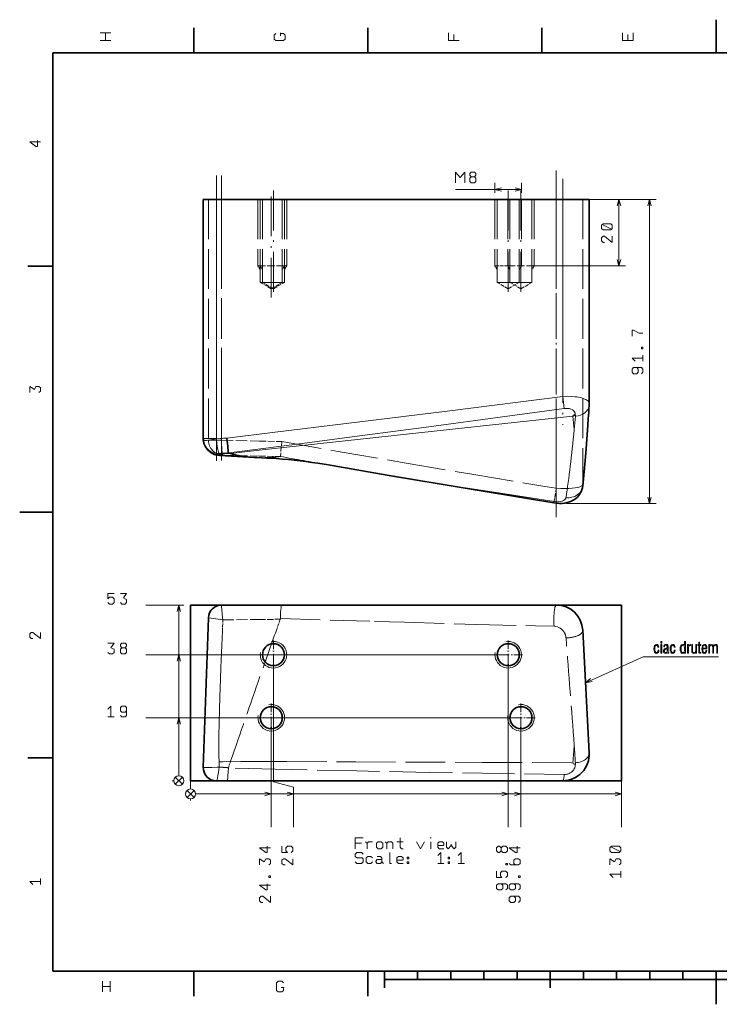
# Model space of a CAD drawing. Extents: x 0 to 420, y 0 to 297.
# Tile 1 of 7: x 0 to 211, y 0 to 297. Entities that reach past the tile are written whole.
import ezdxf

# ---------------------------------------------------------------- set-up
doc = ezdxf.new("R2010")
doc.units = 0
doc.linetypes.add('DASHDOT', pattern=[18.5, 12, -3, 0.5, -3])
doc.linetypes.add('DASHED', pattern=[15, 12, -3])

msp = doc.modelspace()

# ---------------------------------------------------------------- linework, layer by layer
at = {"color": 7, "lineweight": 35}
for p, q in [((210, 287), (210, 297)), ((52.5, 287), (52.5, 294.5)), ((105, 287), (105, 294.5)), ((157.5, 287), (157.5, 294.5)), ((410, 287), (10, 287)), ((10, 287), (10, 10)), ((55.33, 242.77), (59.33, 242.77)), ((55.33, 242.77), (55.33, 170.65)), ((163.76, 242.77), (59.33, 242.77)), ((163.76, 242.77), (171.76, 242.77)), ((171.76, 242.77), (171.76, 181.11)), ((10, 222.7), (2.5, 222.7)), ((167.55, 177.95), (166.81, 177.38)), ((62.94, 166.38), (63.6, 166.18)), ((60.31, 165.52), (70.84, 164.94)), ((10, 148.5), (0, 148.5)), ((60.9, 120.44), (161.82, 120.44)), ((55.33, 71.58), (56.9, 116.58)), ((169.81, 112.86), (171.74, 75.86)), ((10, 74.3), (2.5, 74.3)), ((163.76, 67.44), (59.33, 67.44)), ((10, 10), (410, 10)), ((52.5, 10), (52.5, 2.5)), ((105, 10), (105, 2.5)), ((110, 10), (110, 5)), ((120, 10), (120, 7.5)), ((130, 10), (130, 7.5)), ((140, 10), (140, 7.5)), ((150, 10), (150, 7.5)), ((160, 10), (160, 5)), ((170, 10), (170, 7.5)), ((180, 10), (180, 7.5)), ((190, 10), (190, 7.5)), ((200, 10), (200, 7.5)), ((210, 10), (210, 0)), ((110, 7.5), (310, 7.5))]:
    msp.add_line(p, q, dxfattribs=at)
at = {"color": 7, "linetype": 'DASHDOT', "lineweight": 13}
for p, q in [((59.33, 249.98), (59.33, 163.44)), ((60.9, 250.03), (60.9, 162.92)), ((161.82, 251.49), (161.82, 146.82)), ((163.76, 248.95), (163.76, 174.79)), ((75.86, 213.16), (75.86, 245.46)), ((76.53, 245.46), (76.53, 213.16)), ((147.33, 245.46), (147.33, 213.16)), ((151.16, 245.46), (151.16, 213.16))]:
    msp.add_line(p, q, dxfattribs=at)
at = {"color": 214, "lineweight": 13}
for p, q in [((143.33, 244.77), (143.33, 247.77)), ((151.33, 244.77), (151.33, 247.77)), ((131.47, 245.77), (151.33, 245.77)), ((153.33, 242.77), (182.72, 242.77)), ((180.72, 222.77), (180.72, 242.77)), ((153.33, 222.77), (182.72, 222.77))]:
    msp.add_line(p, q, dxfattribs=at)
at = {"color": 7, "linetype": 'DASHED', "lineweight": 13}
for p, q in [((55.33, 242.77), (55.33, 170.65)), ((56.9, 242.77), (56.9, 170.17)), ((60.9, 242.77), (60.9, 170.17)), ((71.86, 242.77), (71.86, 222.77)), ((72.53, 242.77), (72.53, 222.77)), ((72.54, 242.77), (72.54, 217.77)), ((73.2, 242.77), (73.2, 217.77)), ((79.19, 242.77), (79.19, 217.77)), ((79.85, 242.77), (79.85, 217.77)), ((79.86, 242.77), (79.86, 222.77)), ((80.53, 242.77), (80.53, 222.77)), ((143.33, 242.77), (143.33, 222.77)), ((144, 242.77), (144, 217.77)), ((147.16, 242.77), (147.16, 222.77)), ((147.84, 242.77), (147.84, 217.77)), ((150.65, 242.77), (150.65, 217.77)), ((151.33, 242.77), (151.33, 222.77)), ((154.49, 242.77), (154.49, 217.77)), ((155.16, 242.77), (155.16, 222.77)), ((161.82, 242.77), (161.82, 155.67)), ((169.81, 242.77), (169.81, 156.8)), ((171.74, 242.77), (171.74, 180.97))]:
    msp.add_line(p, q, dxfattribs=at)
at = {"color": 7, "lineweight": 13}
for p, q in [((59.33, 242.77), (59.33, 170.65)), ((163.76, 242.77), (163.76, 183.36)), ((164.22, 179.73), (163.76, 183.36)), ((59.33, 170.65), (55.33, 170.65)), ((55.39, 169.93), (59.33, 170.57)), ((60.53, 170.66), (59.33, 170.57)), ((60.18, 166.14), (60.13, 166.01)), ((61.31, 166.07), (60.13, 166.01)), ((60.87, 166.19), (60.18, 166.14)), ((161.16, 151.64), (161.09, 151.23)), ((49.53, 120.44), (37.99, 120.44)), ((47.99, 68.94), (47.99, 120.44)), ((145.33, 105.44), (37.99, 105.44)), ((47.99, 68.94), (47.99, 105.44)), ((76.53, 103.44), (76.53, 67.08)), ((147.33, 103.44), (147.33, 53.45)), ((149.16, 86.44), (37.99, 86.44)), ((47.99, 68.94), (47.99, 86.44)), ((75.86, 84.44), (75.86, 53.45)), ((151.16, 84.44), (151.16, 53.45)), ((49.05, 66.38), (46.93, 68.5)), ((49.05, 68.5), (46.93, 66.38)), ((49.05, 66.38), (46.93, 68.5)), ((49.05, 68.5), (46.93, 66.38)), ((49.05, 66.38), (46.93, 68.5)), ((49.05, 68.5), (46.93, 66.38)), ((51.53, 68.44), (51.53, 64.95)), ((51.53, 68.44), (51.53, 64.95)), ((51.53, 68.44), (51.53, 64.95)), ((51.53, 68.44), (51.53, 64.95)), ((181.53, 68.44), (181.53, 53.45)), ((46.49, 67.44), (45.99, 67.44)), ((46.49, 67.44), (45.99, 67.44)), ((46.49, 67.44), (45.99, 67.44)), ((49.53, 67.44), (49.49, 67.44)), ((49.53, 67.44), (49.49, 67.44)), ((49.53, 67.44), (49.49, 67.44)), ((51.53, 65.44), (51.53, 64.95)), ((76.53, 67.08), (82.61, 65.45)), ((82.61, 65.45), (82.61, 53.45)), ((50.46, 62.39), (52.59, 64.51)), ((52.59, 62.39), (50.46, 64.51)), ((50.46, 62.39), (52.59, 64.51)), ((52.59, 62.39), (50.46, 64.51)), ((50.46, 62.39), (52.59, 64.51)), ((52.59, 62.39), (50.46, 64.51)), ((50.46, 62.39), (52.59, 64.51)), ((52.59, 62.39), (50.46, 64.51)), ((50.46, 62.39), (52.59, 64.51)), ((52.59, 62.39), (50.46, 64.51)), ((53.03, 63.45), (82.61, 63.45)), ((53.03, 63.45), (75.86, 63.45)), ((53.03, 63.45), (147.33, 63.45)), ((53.03, 63.45), (181.53, 63.45)), ((53.03, 63.45), (151.16, 63.45)), ((51.53, 61.95), (51.53, 61.45)), ((51.53, 61.95), (51.53, 61.45)), ((51.53, 61.95), (51.53, 61.45)), ((51.53, 61.95), (51.53, 61.45)), ((51.53, 61.95), (51.53, 61.45))]:
    msp.add_line(p, q, dxfattribs=at)
at = {"color": 8, "lineweight": 13}
for p, q in [((165.76, 242.77), (191.94, 242.77)), ((189.94, 151.07), (189.94, 242.77)), ((164.94, 151.07), (191.94, 151.07))]:
    msp.add_line(p, q, dxfattribs=at)
at = {"color": 7, "linetype": 'DASHED', "lineweight": 13, "ltscale": 0.187758}
for p, q in [((71.86, 222.77), (79.37, 222.77)), ((147.16, 222.77), (154.67, 222.77))]:
    msp.add_line(p, q, dxfattribs=at)
at = {"color": 7, "linetype": 'DASHED', "lineweight": 13, "ltscale": 0.033825}
for p, q in [((72.54, 221.6), (71.86, 222.77)), ((73.2, 221.6), (72.53, 222.77)), ((79.19, 221.6), (79.86, 222.77)), ((79.85, 221.6), (80.53, 222.77)), ((144, 221.6), (143.33, 222.77)), ((147.84, 221.6), (147.16, 222.77)), ((150.65, 221.6), (151.33, 222.77)), ((154.49, 221.6), (155.16, 222.77))]:
    msp.add_line(p, q, dxfattribs=at)
at = {"color": 7, "linetype": 'DASHED', "lineweight": 13, "ltscale": 0.012242}
for p, q in [((79.37, 222.77), (79.86, 222.77)), ((80.04, 222.77), (80.53, 222.77)), ((154.67, 222.77), (155.16, 222.77))]:
    msp.add_line(p, q, dxfattribs=at)
at = {"color": 7, "linetype": 'DASHED', "lineweight": 13, "ltscale": 0.004343}
msp.add_line((79.86, 222.77), (80.04, 222.77), dxfattribs=at)
at = {"color": 7, "linetype": 'DASHED', "lineweight": 13, "ltscale": 0.09592}
msp.add_line((143.33, 222.77), (147.16, 222.77), dxfattribs=at)
at = {"color": 7, "linetype": 'DASHED', "lineweight": 13, "ltscale": 0.156004}
for p, q in [((72.54, 217.77), (78.78, 217.77)), ((72.95, 217.77), (79.19, 217.77)), ((73.2, 217.77), (79.44, 217.77)), ((73.61, 217.77), (79.85, 217.77)), ((144, 217.77), (150.24, 217.77)), ((144.41, 217.77), (150.65, 217.77)), ((147.84, 217.77), (154.08, 217.77)), ((148.25, 217.77), (154.49, 217.77))]:
    msp.add_line(p, q, dxfattribs=at)
at = {"color": 7, "linetype": 'DASHED', "lineweight": 13, "ltscale": 0.095941}
for p, q in [((75.86, 215.85), (72.54, 217.77)), ((76.53, 215.85), (73.2, 217.77)), ((75.86, 215.85), (79.19, 217.77)), ((76.53, 215.85), (79.85, 217.77)), ((147.33, 215.85), (144, 217.77)), ((147.33, 215.85), (150.65, 217.77)), ((151.16, 215.85), (154.49, 217.77))]:
    msp.add_line(p, q, dxfattribs=at)
at = {"color": 7, "linetype": 'DASHED', "lineweight": 13, "ltscale": 0.095942}
msp.add_line((151.16, 215.85), (147.84, 217.77), dxfattribs=at)
at = {"color": 7, "linetype": 'DASHED', "lineweight": 13, "ltscale": 6.09398e-05}
msp.add_line((55.33, 170.65), (55.33, 170.65), dxfattribs=at)
at = {"color": 7, "linetype": 'DASHED', "lineweight": 13, "ltscale": 0.003482}
msp.add_line((56.77, 170.13), (56.9, 170.17), dxfattribs=at)
at = {"color": 7, "linetype": 'DASHED', "lineweight": 13, "ltscale": 0.000193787}
msp.add_line((56.9, 170.17), (56.9, 170.17), dxfattribs=at)
at = {"color": 7, "linetype": 'DASHED', "lineweight": 13, "ltscale": 0.099939}
msp.add_line((60.9, 170.17), (56.9, 170.17), dxfattribs=at)
at = {"color": 7, "linetype": 'DASHED', "lineweight": 13, "ltscale": 0.286183}
msp.add_line((60.9, 170.17), (72.34, 169.89), dxfattribs=at)
at = {"color": 7, "linetype": 'DASHED', "lineweight": 13, "ltscale": 0.001742}
msp.add_line((60.9, 170.17), (60.9, 170.11), dxfattribs=at)
at = {"color": 7, "linetype": 'DASHED', "lineweight": 13, "ltscale": 0.168328}
msp.add_line((72.34, 169.89), (79.07, 169.72), dxfattribs=at)
at = {"color": 7, "linetype": 'DASHED', "lineweight": 13, "ltscale": 0.112286}
msp.add_line((79.07, 169.72), (78.62, 165.25), dxfattribs=at)
at = {"color": 7, "linetype": 'DASHED', "lineweight": 13, "ltscale": 0.003819}
msp.add_line((61.12, 165.63), (61.27, 165.66), dxfattribs=at)
at = {"color": 7, "linetype": 'DASHED', "lineweight": 13, "ltscale": 0.274057}
msp.add_line((61.27, 165.66), (72.23, 165.39), dxfattribs=at)
at = {"color": 7, "linetype": 'DASHED', "lineweight": 13, "ltscale": 0.158718}
msp.add_line((72.23, 165.39), (78.58, 165.23), dxfattribs=at)
at = {"color": 7, "linetype": 'DASHED', "lineweight": 13, "ltscale": 0.029363}
msp.add_line((78.58, 165.23), (77.41, 165.12), dxfattribs=at)
at = {"color": 7, "linetype": 'DASHED', "lineweight": 13, "ltscale": 0.000709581}
msp.add_line((78.61, 165.24), (78.58, 165.24), dxfattribs=at)
at = {"color": 7, "linetype": 'DASHED', "lineweight": 13, "ltscale": 0.0003824}
msp.add_line((89.87, 163.22), (89.85, 163.22), dxfattribs=at)
at = {"color": 7, "linetype": 'DASHED', "lineweight": 13, "ltscale": 0.000485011}
msp.add_line((89.86, 163.22), (89.88, 163.22), dxfattribs=at)
at = {"color": 7, "linetype": 'DASHED', "lineweight": 13, "ltscale": 0.1125}
msp.add_line((161.09, 151.23), (161.82, 155.67), dxfattribs=at)
at = {"color": 6, "lineweight": 35}
for p, q in [((181.53, 120.44), (51.53, 120.44)), ((51.53, 120.44), (51.53, 67.44)), ((181.53, 67.44), (181.53, 120.44)), ((51.53, 67.44), (181.53, 67.44))]:
    msp.add_line(p, q, dxfattribs=at)
at = {"color": 7, "linetype": 'DASHED', "lineweight": 13, "ltscale": 4.05693e-05}
msp.add_line((60.9, 120.44), (60.9, 120.44), dxfattribs=at)
at = {"color": 7, "linetype": 'DASHED', "lineweight": 13, "ltscale": 0.084319}
msp.add_line((61.12, 112.61), (61.27, 115.98), dxfattribs=at)
at = {"color": 7, "linetype": 'DASHED', "lineweight": 13, "ltscale": 0.273984}
msp.add_line((61.27, 115.98), (72.23, 116.08), dxfattribs=at)
at = {"color": 7, "linetype": 'DASHED', "lineweight": 13, "ltscale": 0.158675}
msp.add_line((72.23, 116.08), (78.58, 116.14), dxfattribs=at)
at = {"color": 7, "linetype": 'DASHED', "lineweight": 13, "ltscale": 0.087164}
msp.add_line((78.58, 116.14), (77.41, 112.85), dxfattribs=at)
at = {"color": 7, "linetype": 'DASHED', "lineweight": 13, "ltscale": 0.002106}
msp.add_line((78.61, 116.22), (78.58, 116.14), dxfattribs=at)
at = {"color": 7, "linetype": 'DASHDOT', "lineweight": 13, "ltscale": 0.216027}
for p, q in [((76.53, 109.76), (76.53, 101.12)), ((147.33, 109.76), (147.33, 101.12)), ((75.86, 90.76), (75.86, 82.12)), ((151.16, 90.76), (151.16, 82.12)), ((80.18, 86.44), (71.54, 86.44)), ((155.48, 86.44), (146.84, 86.44))]:
    msp.add_line(p, q, dxfattribs=at)
at = {"color": 7, "linetype": 'DASHDOT', "lineweight": 13, "ltscale": 0.216028}
for p, q in [((80.85, 105.44), (72.2, 105.44)), ((151.65, 105.44), (143.01, 105.44))]:
    msp.add_line(p, q, dxfattribs=at)
at = {"color": 7, "linetype": 'DASHED', "lineweight": 13, "ltscale": 0.02957}
msp.add_line((61.31, 73.17), (60.13, 73.1), dxfattribs=at)
at = {"color": 7, "linetype": 'DASHED', "lineweight": 13, "ltscale": 0.017425}
msp.add_line((60.87, 71.51), (60.18, 71.56), dxfattribs=at)
at = {"color": 7, "linetype": 'DASHED', "lineweight": 13, "ltscale": 0.051412}
msp.add_line((62.94, 71.36), (63.6, 73.31), dxfattribs=at)
at = {"color": 7, "linetype": 'DASHED', "lineweight": 13, "ltscale": 0.024559}
msp.add_line((167.55, 72.19), (166.81, 72.84), dxfattribs=at)
at = {"color": 7, "lineweight": 13}
for points in [[(27.53, 293.03), (25.9, 293.03), (24.27, 293.03)], [(25.9, 290.69), (25.9, 293.03)], [(78.63, 292.79), (79.57, 292.79), (80.03, 292.33), (80.03, 291.16), (79.57, 290.69), (77.23, 290.69), (76.77, 291.16), (76.77, 292.33), (77.23, 292.79)], [(78.63, 293.03), (78.63, 292.09)], [(132.53, 290.69), (130.9, 290.69), (129.27, 290.69), (129.27, 293.03)], [(130.9, 292.56), (130.9, 290.69)], [(185.03, 293.03), (185.03, 290.69), (183.4, 290.69), (181.77, 290.69), (181.77, 293.03)], [(183.4, 292.56), (183.4, 290.69)], [(27.53, 290.69), (25.9, 290.69), (24.27, 290.69)], [(5.35, 260.59), (5.35, 258.73), (4.88, 258.73), (3.02, 260.13), (4.65, 260.13), (6.28, 260.13)], [(3.02, 184.53), (3.02, 186.39), (4.42, 185.46), (4.88, 186.39), (5.82, 186.39), (6.28, 185.93), (6.28, 184.99), (5.82, 184.53)], [(163.76, 183.36), (128.91, 178.96), (98.44, 175.18), (77, 172.56), (62.46, 170.81)], [(171.69, 181.47), (171.61, 181.64), (171.5, 181.8), (171.29, 182.02), (171.04, 182.22), (170.73, 182.41), (170.46, 182.54), (170.17, 182.66), (169.47, 182.89), (169.04, 183), (168.57, 183.1), (168.06, 183.19), (167.52, 183.26), (166.35, 183.36), (165.14, 183.4), (163.76, 183.36)], [(164.22, 179.73), (145.61, 177.19), (123.36, 174.19), (101, 171.23), (83.68, 168.99), (66.24, 166.79), (62.92, 166.38)], [(167.55, 177.95), (167.5, 178.27), (167.46, 178.43), (167.4, 178.58), (167.24, 178.85), (167, 179.09), (166.69, 179.31), (166.25, 179.53), (165.79, 179.68), (165.3, 179.75), (164.77, 179.77), (164.22, 179.73)], [(63.6, 166.18), (72.26, 167.12), (142.63, 174.75), (166.81, 177.38)], [(60.18, 166.14), (60.12, 166.19), (60.03, 166.36), (59.94, 166.6), (59.85, 166.92), (59.75, 167.38), (59.66, 167.9), (59.49, 169.03), (59.33, 170.57)], [(60.31, 165.52), (60.16, 165.55), (60.1, 165.59), (60.07, 165.64), (60.05, 165.72), (60.07, 165.84), (60.13, 166.01)], [(92.51, 162.79), (106.01, 160.47), (117.49, 158.56), (131.13, 156.34), (145.67, 154.04), (161.16, 151.64)], [(161.16, 151.64), (161.86, 151.57), (162.52, 151.57), (163.11, 151.64), (163.61, 151.77), (164, 151.94)], [(164, 151.94), (164.29, 152.12), (164.52, 152.34), (164.67, 152.58), (164.75, 152.85)], [(28.46, 123.96), (26.6, 123.96), (26.6, 122.32), (27.06, 122.79), (28, 122.79), (28.46, 122.32), (28.46, 121.16), (28, 120.69), (27.06, 120.69), (26.6, 121.16)], [(30.38, 123.96), (32.24, 123.96), (31.31, 122.56), (32.24, 122.09), (32.24, 121.16), (31.78, 120.69), (30.84, 120.69), (30.38, 121.16)], [(48.51, 118.51), (47.99, 120.44), (47.47, 118.51)], [(6.28, 112.19), (6.28, 110.33), (3.95, 112.19), (3.48, 112.19), (3.02, 111.73), (3.02, 110.79), (3.48, 110.33), (3.95, 110.33)], [(26.6, 108.96), (28.46, 108.96), (27.53, 107.56), (28.46, 107.09), (28.46, 106.16), (28, 105.69), (27.06, 105.69), (26.6, 106.16)], [(31.78, 107.56), (30.84, 107.56), (30.38, 107.09), (30.38, 106.16), (30.84, 105.69), (31.78, 105.69), (32.24, 106.16), (32.24, 107.09), (31.78, 107.56), (32.24, 108.02), (32.24, 108.49), (31.78, 108.96), (30.84, 108.96), (30.38, 108.49), (30.38, 108.02), (30.84, 107.56)], [(48.51, 103.51), (47.99, 105.44), (47.47, 103.51)], [(170.64, 97.01), (187.98, 104.81), (210.75, 104.81)], [(172.19, 98.28), (170.64, 97.01), (172.61, 97.33)], [(26.6, 89.02), (27.53, 89.96), (27.53, 88.32), (27.53, 86.69)], [(30.38, 87.16), (30.84, 86.69), (31.78, 86.69), (32.24, 87.16), (32.24, 89.49), (31.78, 89.96), (30.84, 89.96), (30.38, 89.49), (30.38, 88.56), (30.84, 88.09), (31.78, 88.09), (32.24, 88.56)], [(28.46, 86.69), (26.6, 86.69)], [(48.51, 84.51), (47.99, 86.44), (47.47, 84.51)], [(73.93, 62.93), (75.86, 63.45), (73.93, 63.97)], [(80.68, 62.93), (82.61, 63.45), (80.68, 63.97)], [(145.39, 62.93), (147.33, 63.45), (145.39, 63.97)], [(149.23, 62.93), (151.16, 63.45), (149.23, 63.97)], [(179.59, 62.93), (181.53, 63.45), (179.59, 63.97)], [(74.68, 47.7), (74.68, 45.84), (74.21, 45.84), (72.35, 47.24), (73.98, 47.24), (75.61, 47.24)], [(79.1, 47.7), (79.1, 45.84), (80.73, 45.84), (80.26, 46.3), (80.26, 47.24), (80.73, 47.7), (81.9, 47.7), (82.36, 47.24), (82.36, 46.3), (81.9, 45.84)], [(101.21, 46.94), (101.21, 48.57), (101.21, 50.21), (103.55, 50.21)], [(103.08, 48.57), (101.21, 48.57)], [(104.29, 49.04), (104.76, 48.57), (105.23, 49.04), (106.39, 49.04)], [(104.76, 48.57), (104.76, 46.94)], [(110.22, 49.04), (110.69, 48.57), (110.69, 46.94)], [(110.69, 48.57), (111.15, 49.04), (112.09, 49.04), (112.55, 48.57), (112.55, 46.94)], [(113.77, 49.04), (115.63, 49.04)], [(114.7, 50.21), (114.7, 47.41), (115.17, 46.94), (115.63, 46.94)], [(119.69, 49.04), (120.86, 46.94), (122.03, 49.04)], [(123.94, 46.94), (123.94, 49.04)], [(127.95, 46.94), (126.55, 46.94), (126.09, 47.41), (126.09, 48.57), (126.55, 49.04), (127.49, 49.04), (127.95, 48.57), (127.95, 48.11), (127.72, 47.87), (126.09, 47.87)], [(128.7, 49.04), (128.7, 47.41), (129.17, 46.94), (130.1, 47.87), (130.1, 48.34)], [(130.1, 47.87), (131.03, 46.94), (131.5, 47.41), (131.5, 49.04)], [(145.21, 47.24), (145.21, 46.3), (145.68, 45.84), (146.61, 45.84), (147.08, 46.3), (147.08, 47.24), (146.61, 47.7), (145.68, 47.7), (145.21, 47.24), (144.74, 47.7), (144.28, 47.7), (143.81, 47.24), (143.81, 46.3), (144.28, 45.84), (144.74, 45.84), (145.21, 46.3)], [(149.98, 47.7), (149.98, 45.84), (149.51, 45.84), (147.65, 47.24), (149.28, 47.24), (150.91, 47.24)], [(101.21, 42.97), (101.68, 42.51), (103.08, 42.51), (103.55, 42.97), (103.55, 43.91), (103.31, 44.14), (101.68, 44.14), (101.21, 44.61), (101.21, 45.31), (101.68, 45.77), (103.08, 45.77), (103.55, 45.31)], [(106.39, 42.97), (105.93, 42.51), (104.99, 42.51), (104.53, 42.97), (104.53, 44.14), (104.99, 44.61), (105.93, 44.61), (106.39, 44.14)], [(107.84, 44.61), (108.77, 44.61), (109.24, 44.14), (109.24, 42.97), (109.71, 42.51)], [(111.62, 45.77), (111.62, 44.14), (111.62, 42.51), (112.09, 42.51)], [(115.63, 42.51), (114.23, 42.51), (113.77, 42.97), (113.77, 44.14), (114.23, 44.61), (115.17, 44.61), (115.63, 44.14), (115.63, 43.67), (115.4, 43.44), (113.77, 43.44)], [(126.09, 44.84), (127.02, 45.77), (127.02, 44.14), (127.02, 42.51)], [(132.25, 44.84), (133.18, 45.77), (133.18, 44.14), (133.18, 42.51)], [(181.04, 46.07), (178.24, 47.47)], [(72.35, 42.06), (72.35, 43.92), (73.75, 42.99), (74.21, 43.92), (75.15, 43.92), (75.61, 43.46), (75.61, 42.52), (75.15, 42.06)], [(82.36, 43.92), (82.36, 42.06), (80.03, 43.92), (79.56, 43.92), (79.1, 43.46), (79.1, 42.52), (79.56, 42.06), (80.03, 42.06)], [(109.24, 42.97), (108.77, 42.51), (107.84, 42.51), (107.37, 42.97), (107.37, 43.21), (107.84, 43.67), (109.24, 43.67)], [(127.95, 42.51), (126.09, 42.51)], [(134.11, 42.51), (132.25, 42.51)], [(147.65, 42.52), (148.11, 42.06), (150.45, 42.06), (150.91, 42.52), (150.91, 43.46), (150.45, 43.92), (149.51, 43.92), (149.05, 43.46), (149.05, 42.52), (149.51, 42.06)], [(178.01, 42.06), (178.01, 43.92), (179.41, 42.99), (179.88, 43.92), (180.81, 43.92), (181.28, 43.46), (181.28, 42.52), (180.81, 42.06)], [(143.81, 40.14), (143.81, 38.28), (145.44, 38.28), (144.98, 38.74), (144.98, 39.68), (145.44, 40.14), (146.61, 40.14), (147.08, 39.68), (147.08, 38.74), (146.61, 38.28)], [(178.94, 38.28), (178.01, 39.21), (179.64, 39.21), (181.28, 39.21)], [(181.28, 40.14), (181.28, 38.28)], [(3.95, 36.13), (3.02, 37.06), (4.65, 37.06), (6.28, 37.06)], [(6.28, 37.99), (6.28, 36.13)], [(74.68, 36.36), (74.68, 34.5), (74.21, 34.5), (72.35, 35.9), (73.98, 35.9), (75.61, 35.9)], [(146.61, 34.5), (147.08, 34.96), (147.08, 35.9), (146.61, 36.36), (144.28, 36.36), (143.81, 35.9), (143.81, 34.96), (144.28, 34.5), (145.21, 34.5), (145.68, 34.96), (145.68, 35.9), (145.21, 36.36)], [(150.45, 34.5), (150.91, 34.96), (150.91, 35.9), (150.45, 36.36), (148.11, 36.36), (147.65, 35.9), (147.65, 34.96), (148.11, 34.5), (149.05, 34.5), (149.51, 34.96), (149.51, 35.9), (149.05, 36.36)], [(75.61, 32.58), (75.61, 30.72), (73.28, 32.58), (72.81, 32.58), (72.35, 32.12), (72.35, 31.18), (72.81, 30.72), (73.28, 30.72)], [(150.45, 30.72), (150.91, 31.18), (150.91, 32.12), (150.45, 32.58), (148.11, 32.58), (147.65, 32.12), (147.65, 31.18), (148.11, 30.72), (149.05, 30.72), (149.51, 31.18), (149.51, 32.12), (149.05, 32.58)], [(24.94, 3.72), (24.94, 5.35), (24.94, 6.98)], [(27.28, 3.72), (27.28, 5.35), (27.28, 6.98)], [(79.54, 5.12), (79.54, 4.18), (79.08, 3.72), (77.91, 3.72), (77.44, 4.18), (77.44, 6.52), (77.91, 6.98), (79.08, 6.98), (79.54, 6.52)], [(24.94, 5.35), (27.28, 5.35)], [(79.78, 5.12), (78.84, 5.12)]]:
    msp.add_lwpolyline(points, dxfattribs=at)
at = {"color": 214, "lineweight": 13}
for points in [[(134.27, 247.77), (134.27, 249.4), (134.27, 251.03), (132.87, 249.4), (131.47, 251.03), (131.47, 249.4), (131.47, 247.77)], [(137.11, 249.63), (136.18, 249.63), (135.71, 249.17), (135.71, 248.23), (136.18, 247.77), (137.11, 247.77), (137.58, 248.23), (137.58, 249.17), (137.11, 249.63), (137.58, 250.1), (137.58, 250.57), (137.11, 251.03), (136.18, 251.03), (135.71, 250.57), (135.71, 250.1), (136.18, 249.63)], [(145.26, 246.29), (143.33, 245.77), (145.26, 245.25)], [(149.39, 245.25), (151.33, 245.77), (149.39, 246.29)], [(181.24, 240.84), (180.72, 242.77), (180.21, 240.84)], [(178.49, 233.82), (175.69, 235.22)], [(178.72, 231.67), (178.72, 229.8), (176.39, 231.67), (175.92, 231.67), (175.46, 231.2), (175.46, 230.27), (175.92, 229.8), (176.39, 229.8)], [(180.21, 224.7), (180.72, 222.77), (181.24, 224.7)]]:
    msp.add_lwpolyline(points, dxfattribs=at)
at = {"color": 8, "lineweight": 13}
for points in [[(190.46, 240.84), (189.94, 242.77), (189.43, 240.84)], [(184.68, 201.52), (184.68, 203.38), (185.14, 203.38), (186.78, 202.45), (187.94, 202.45)], [(185.61, 193.96), (184.68, 194.89), (186.31, 194.89), (187.94, 194.89)], [(187.94, 195.82), (187.94, 193.96)], [(187.48, 190.18), (187.94, 190.64), (187.94, 191.58), (187.48, 192.04), (185.14, 192.04), (184.68, 191.58), (184.68, 190.64), (185.14, 190.18), (186.08, 190.18), (186.54, 190.64), (186.54, 191.58), (186.08, 192.04)], [(189.43, 153), (189.94, 151.07), (190.46, 153)]]:
    msp.add_lwpolyline(points, dxfattribs=at)
at = {"color": 214, "lineweight": 13}
msp.add_lwpolyline([(175.46, 234.98), (175.46, 234.05), (175.92, 233.58), (178.26, 233.58), (178.72, 234.05), (178.72, 234.98), (178.26, 235.45), (175.92, 235.45)], close=True, dxfattribs=at)
at = {"color": 8, "lineweight": 13}
msp.add_lwpolyline([(187.94, 198.2), (187.94, 197.74), (187.48, 197.74), (187.48, 198.2)], close=True, dxfattribs=at)
at = {"color": 7, "lineweight": 35}
for points in [[(169.79, 156.35), (170.3, 161.68), (170.79, 167.51), (171.33, 174.74), (171.47, 176.64)], [(62.94, 166.38), (62.89, 166.71), (62.72, 168.28), (62.46, 170.81)], [(60.31, 165.52), (59.67, 165.6), (59.11, 165.73), (58.66, 165.88), (58.15, 166.12), (57.61, 166.44), (57.35, 166.64), (57.1, 166.85), (56.85, 167.09), (56.63, 167.33), (56.24, 167.84), (55.96, 168.31), (55.86, 168.52)], [(63.6, 166.18), (65.03, 165.79), (66.47, 165.47), (67.92, 165.23), (69.37, 165.05), (70.84, 164.94)], [(71.52, 164.91), (74.58, 164.77), (77.43, 164.6), (79.25, 164.46), (81.06, 164.3), (82.85, 164.12), (84.63, 163.92), (86.39, 163.71), (88.14, 163.47), (89.88, 163.22)], [(92.51, 162.79), (112.52, 159.34), (133.14, 155.86), (153.71, 152.44), (161.09, 151.23)], [(166.71, 151.92), (167.3, 152.27), (167.73, 152.59), (168.2, 153.02), (168.52, 153.36), (168.81, 153.74), (169.07, 154.15), (169.29, 154.57), (169.53, 155.16), (169.69, 155.75), (169.79, 156.35)], [(161.09, 151.23), (161.93, 151.12), (162.76, 151.07), (163.62, 151.09), (164.4, 151.18), (165.09, 151.32), (165.78, 151.52), (166.36, 151.75), (166.71, 151.92)]]:
    msp.add_lwpolyline(points, dxfattribs=at)
at = {"color": 7, "linetype": 'DASHED', "lineweight": 13}
for points in [[(56.77, 170.13), (56.38, 170.04), (56.24, 170.02), (56.02, 170.02), (55.83, 170.06), (55.74, 170.1), (55.65, 170.16), (55.52, 170.29), (55.4, 170.5)], [(60.9, 170.11), (58.08, 170.12), (57.08, 170.15), (56.93, 170.16), (56.91, 170.17), (56.9, 170.17)], [(61.27, 165.66), (61.23, 165.69), (61.19, 165.74), (61.15, 165.82), (61.09, 166.07), (61.01, 166.56), (60.95, 167.17), (60.91, 167.85), (60.89, 168.95), (60.9, 170.11)], [(79.07, 169.72), (96.09, 166.74), (116.51, 163.22), (136.93, 159.78), (158.32, 156.24), (161.82, 155.67)], [(61.12, 165.63), (60.68, 165.55), (60.42, 165.52), (60.31, 165.52)], [(161.82, 155.67), (163.15, 155.59), (164.44, 155.57), (165.65, 155.6), (166.61, 155.67), (167.47, 155.77), (168.21, 155.91)], [(168.21, 155.91), (168.59, 156), (168.92, 156.11), (169.17, 156.22), (169.38, 156.33), (169.57, 156.46), (169.71, 156.6), (169.77, 156.7), (169.81, 156.8)], [(61.27, 115.98), (61.2, 116.67), (60.97, 119.03), (60.9, 119.97), (60.89, 120.35), (60.89, 120.43), (60.9, 120.44), (60.9, 120.44)], [(79.07, 120.44), (79.05, 120.43), (79.04, 120.43), (79.01, 120.39), (78.97, 120.31), (78.89, 120.04), (78.81, 119.57), (78.74, 119), (78.69, 118.36), (78.65, 117.39), (78.62, 116.38)], [(61.27, 115.98), (60.59, 116.08), (57.71, 116.48), (56.94, 116.58), (56.91, 116.58), (56.9, 116.58), (56.9, 116.58)], [(78.62, 116.38), (106.95, 115.49), (116.03, 115.22), (137.68, 114.61), (155.51, 114.17), (161.16, 114.04)], [(161.16, 114.04), (161.66, 113.99), (162.14, 113.87), (162.59, 113.69), (163, 113.46), (163.37, 113.19), (163.71, 112.87), (164, 112.52)], [(61.12, 112.61), (60.65, 101.6), (60.51, 98.08), (60.33, 92.79), (60.21, 88.82), (60.12, 84.86), (60.06, 80.91), (60.06, 76.97), (60.08, 75.03), (60.13, 73.1)], [(60.18, 71.56), (59.51, 71.51), (57.96, 71.42), (57.22, 71.4), (56.54, 71.4), (56.13, 71.41), (55.77, 71.44), (55.51, 71.48), (55.39, 71.52)], [(60.18, 71.56), (59.95, 69.92), (59.79, 68.98), (59.62, 68.18), (59.54, 67.86), (59.45, 67.6), (59.41, 67.52), (59.37, 67.46), (59.36, 67.45), (59.33, 67.44)], [(63.6, 73.3), (62.46, 73.24), (61.31, 73.17)], [(62.94, 71.36), (62.89, 70.14), (62.8, 68.98), (62.72, 68.25), (62.67, 67.94), (62.62, 67.74), (62.57, 67.58), (62.53, 67.49), (62.5, 67.46), (62.48, 67.44), (62.46, 67.44)], [(164.22, 69.32), (145.57, 69.59), (123.52, 69.96), (101.72, 70.39), (77, 70.96), (62.92, 71.31)], [(63.6, 73.31), (66.73, 73.27), (72.53, 73.25), (80.58, 73.21), (101.35, 73.12), (139.5, 72.96), (166.81, 72.84)], [(167.55, 72.19), (167.5, 71.79), (167.4, 71.38), (167.24, 71.01), (167, 70.65), (166.69, 70.3), (166.36, 70.01), (166.03, 69.79), (165.66, 69.6), (165.3, 69.47), (165.04, 69.4), (164.64, 69.34), (164.22, 69.32)]]:
    msp.add_lwpolyline(points, dxfattribs=at)
at = {"color": 7, "lineweight": 13}
for points in [[(192.78, 106.79), (192.51, 106.79), (192.46, 106.49), (192.37, 106.27), (192.23, 106.14), (192.05, 106.09), (191.84, 106.16), (191.68, 106.38), (191.58, 106.72), (191.55, 107.2), (191.58, 107.68), (191.68, 108.03), (191.84, 108.24), (192.06, 108.31), (192.22, 108.27), (192.36, 108.17), (192.45, 107.99), (192.49, 107.76), (192.76, 107.76), (192.69, 108.1), (192.55, 108.35), (192.33, 108.5), (192.05, 108.56), (191.7, 108.47), (191.45, 108.22), (191.3, 107.8), (191.26, 107.2), (191.3, 106.61), (191.45, 106.18), (191.7, 105.93), (192.04, 105.85), (192.33, 105.91), (192.56, 106.09), (192.71, 106.38)], [(193.36, 108.97), (193.63, 108.97), (193.63, 109.42), (193.36, 109.42)], [(193.36, 105.92), (193.63, 105.92), (193.63, 108.5), (193.36, 108.5)], [(195.77, 105.91), (195.77, 106.11), (195.74, 106.11), (195.59, 106.17), (195.57, 106.4), (195.57, 107.93), (195.55, 108.16), (195.47, 108.36), (195.25, 108.5), (194.93, 108.56), (194.63, 108.51), (194.4, 108.38), (194.25, 108.18), (194.21, 107.91), (194.21, 107.86), (194.48, 107.86), (194.5, 108.06), (194.59, 108.22), (194.72, 108.31), (194.92, 108.34), (195.09, 108.32), (195.2, 108.25), (195.27, 108.12), (195.3, 107.95), (195.3, 107.73), (195.26, 107.58), (195.16, 107.49), (194.76, 107.35), (194.47, 107.21), (194.27, 107.04), (194.16, 106.83), (194.12, 106.55), (194.16, 106.25), (194.28, 106.03), (194.47, 105.89), (194.72, 105.84), (195.04, 105.91), (195.29, 106.1), (195.4, 105.93), (195.57, 105.88)], [(195.3, 107.3), (195.3, 106.87), (195.26, 106.52), (195.17, 106.28), (195.01, 106.13), (194.78, 106.09), (194.62, 106.11), (194.5, 106.21), (194.41, 106.55), (194.46, 106.8), (194.63, 106.99), (194.9, 107.14)], [(197.67, 106.79), (197.4, 106.79), (197.35, 106.49), (197.26, 106.27), (197.12, 106.14), (196.94, 106.09), (196.73, 106.16), (196.58, 106.38), (196.47, 106.72), (196.44, 107.2), (196.47, 107.68), (196.57, 108.03), (196.73, 108.24), (196.95, 108.31), (197.11, 108.27), (197.25, 108.17), (197.34, 107.99), (197.38, 107.76), (197.65, 107.76), (197.58, 108.1), (197.44, 108.35), (197.22, 108.5), (196.94, 108.56), (196.59, 108.47), (196.35, 108.22), (196.19, 107.8), (196.15, 107.2), (196.19, 106.61), (196.35, 106.18), (196.59, 105.93), (196.93, 105.85), (197.22, 105.91), (197.45, 106.09), (197.6, 106.38)], [(200.79, 109.42), (200.52, 109.42), (200.52, 108.26), (200.29, 108.49), (199.97, 108.57), (199.62, 108.48), (199.38, 108.23), (199.23, 107.8), (199.18, 107.2), (199.23, 106.6), (199.36, 106.17), (199.6, 105.93), (199.96, 105.85), (200.27, 105.93), (200.52, 106.18), (200.52, 105.92), (200.79, 105.92)], [(200.52, 107.21), (200.49, 106.71), (200.4, 106.36), (200.24, 106.15), (199.99, 106.08), (199.75, 106.15), (199.59, 106.35), (199.5, 106.7), (199.48, 107.2), (199.51, 107.69), (199.6, 108.04), (199.76, 108.25), (200, 108.32), (200.24, 108.25), (200.4, 108.04), (200.49, 107.7)], [(201.4, 105.92), (201.67, 105.92), (201.67, 107.41), (201.69, 107.79), (201.78, 108.04), (201.96, 108.19), (202.28, 108.26), (202.28, 108.53), (202.23, 108.53), (201.89, 108.45), (201.67, 108.21), (201.67, 108.5), (201.4, 108.5)], [(202.92, 108.5), (202.65, 108.5), (202.65, 106.66), (202.68, 106.31), (202.79, 106.05), (202.97, 105.9), (203.26, 105.85), (203.6, 105.93), (203.89, 106.2), (203.89, 105.92), (204.14, 105.92), (204.14, 108.5), (203.87, 108.5), (203.87, 106.53), (203.82, 106.38), (203.7, 106.24), (203.32, 106.1), (203.11, 106.14), (202.99, 106.26), (202.93, 106.47), (202.92, 106.75)], [(205.41, 105.9), (205.41, 106.11), (205.28, 106.1), (205.15, 106.12), (205.09, 106.18), (205.06, 106.48), (205.06, 108.26), (205.41, 108.26), (205.41, 108.5), (205.06, 108.5), (205.06, 109.22), (204.79, 109.22), (204.79, 108.5), (204.53, 108.5), (204.53, 108.26), (204.79, 108.26), (204.79, 106.54), (204.8, 106.24), (204.85, 106.03), (204.97, 105.92), (205.2, 105.88)], [(207.24, 106.74), (206.97, 106.74), (206.93, 106.46), (206.83, 106.25), (206.69, 106.13), (206.5, 106.09), (206.29, 106.15), (206.15, 106.33), (206.06, 106.64), (206.03, 107.08), (206.03, 107.23), (207.26, 107.23), (207.26, 107.44), (207.21, 107.93), (207.07, 108.27), (206.84, 108.49), (206.52, 108.56), (206.17, 108.47), (205.92, 108.22), (205.78, 107.8), (205.74, 107.2), (205.78, 106.6), (205.92, 106.17), (206.15, 105.93), (206.5, 105.85), (206.8, 105.91), (207.02, 106.07), (207.17, 106.35)], [(206.03, 107.46), (206.03, 107.48), (206.06, 107.84), (206.15, 108.11), (206.31, 108.26), (206.52, 108.32), (206.71, 108.26), (206.85, 108.12), (206.94, 107.89), (206.98, 107.57), (206.97, 107.46)], [(207.78, 105.92), (208.06, 105.92), (208.06, 107.89), (208.1, 108.03), (208.22, 108.17), (208.39, 108.26), (208.59, 108.31), (208.81, 108.26), (208.93, 108.14), (208.98, 107.93), (208.99, 107.65), (208.99, 105.92), (209.26, 105.92), (209.26, 107.9), (209.31, 108.03), (209.42, 108.17), (209.59, 108.26), (209.8, 108.31), (210.02, 108.26), (210.14, 108.13), (210.19, 107.93), (210.2, 107.65), (210.2, 105.92), (210.47, 105.92), (210.47, 107.74), (210.44, 108.1), (210.34, 108.35), (210.15, 108.51), (209.88, 108.56), (209.51, 108.47), (209.22, 108.19), (209.01, 108.46), (208.67, 108.56), (208.32, 108.47), (208.03, 108.21), (208.03, 108.5), (207.78, 108.5)], [(109.47, 48.57), (109.47, 47.41), (109.01, 46.94), (108.07, 46.94), (107.61, 47.41), (107.61, 48.57), (108.07, 49.04), (109.01, 49.04)], [(123.94, 50.3), (124.03, 50.21), (123.94, 50.11), (123.85, 50.21)], [(178.01, 47.24), (178.01, 46.3), (178.48, 45.84), (180.81, 45.84), (181.28, 46.3), (181.28, 47.24), (180.81, 47.7), (178.48, 47.7)], [(117.31, 44.37), (117.31, 43.91), (116.85, 43.91), (116.85, 44.37)], [(117.31, 42.97), (117.31, 42.51), (116.85, 42.51), (116.85, 42.97)], [(129.63, 44.37), (129.63, 43.91), (129.17, 43.91), (129.17, 44.37)], [(129.63, 42.97), (129.63, 42.51), (129.17, 42.51), (129.17, 42.97)], [(147.08, 42.52), (147.08, 42.06), (146.61, 42.06), (146.61, 42.52)], [(75.61, 38.74), (75.61, 38.28), (75.15, 38.28), (75.15, 38.74)], [(150.91, 38.74), (150.91, 38.28), (150.45, 38.28), (150.45, 38.74)]]:
    msp.add_lwpolyline(points, close=True, dxfattribs=at)
at = {"color": 7, "lineweight": 35}
for centre in [(76.53, 105.44), (147.33, 105.44), (75.86, 86.44), (151.16, 86.44)]:
    msp.add_circle(centre, 3.32, dxfattribs=at)
at = {"color": 7, "lineweight": 13}
for centre in [(47.99, 67.44), (47.99, 67.44), (47.99, 67.44), (51.53, 63.45), (51.53, 63.45), (51.53, 63.45), (51.53, 63.45), (51.53, 63.45)]:
    msp.add_circle(centre, 1.5, dxfattribs=at)
for centre, radius, start, end in [((170.77, 181.11), 0.984, 0.2248, 21.708), ((59.03, 163.8), 108.63, 5.0567, 7.1793), ((-6.15, 189.92), 174.17, 354.5492, 355.8908), ((165.41, 177.59), 2.17, 356.1147, 9.736), ((59.83, 170.65), 0.504, 180.0004, 189.1922), ((38.63, 459.75), 289.92, 274.3329, 274.7151), ((59.87, 170.68), 4.55, 202.3975, 273.805), ((44.13, 368.71), 203.2, 274.7244, 275.31), ((37.64, 699.16), 533.62, 272.5415, 272.7881), ((76.53, 105.44), 4, 170, 100), ((147.33, 105.44), 4, 170, 100), ((75.86, 86.44), 4, 170, 100), ((151.16, 86.44), 4, 170, 100)]:
    msp.add_arc(centre, radius, start, end, dxfattribs=at)
at = {"color": 7, "linetype": 'DASHED', "lineweight": 13}
for centre, radius, start, end in [((-1087.18, 264.17), 1261.68, 356.03627, 356.2191), ((170.79, 181.11), 0.964, 351.3452, 359.9691), ((168.98, 180.85), 2.77, 356.2082, 2.3711), ((57.66, 171.6), 2.52, 202.1202, 206.0207), ((59.81, 170.64), 4.47, 179.8472, 189.0959), ((59.81, 170.64), 4.48, 189.1038, 202.2565), ((72.9, 202.96), 38.07, 267.9165, 269.326), ((72.86, 209.43), 44.55, 269.4826, 275.8629), ((78.61, 165.26), 0.0221, 268.9408, 331.0377), ((532.09, 2684.41), 2559.65, 259.79567, 260.11134), ((166.27, 156.7), 3.54, 354.2411, 1.5588), ((60.9, 116.44), 4, 90.0176, 177.9962), ((77.93, 116.38), 0.696, 346.4161, 359.4311), ((3724.93, -1185.37), 3871.67, 160.40837, 160.62815), ((160.99, 110.24), 3.78, 4.6465, 37.0691), ((-6921.85, -448.01), 7108.58, 4.244297, 4.50661), ((2736.81, -838.73), 2824.51, 160.61299, 161.16154), ((0.38, 89.06), 167.21, 354.4325, 356.239), ((-175.72, 53.22), 343.86, 3.2731, 4.1485), ((266.66, 78.93), 206.62, 181.6173, 182.0424), ((27.29, -390.41), 463.14, 85.5859, 85.8425), ((164.04, 72.66), 3.54, 352.3775, 3.027)]:
    msp.add_arc(centre, radius, start, end, dxfattribs=at)
at = {"color": 7, "lineweight": 35}
for centre, radius, start, end in [((-1088.24, 263.92), 1262.72, 356.0366, 356.21988), ((165.07, 181.11), 6.68, 356.2046, 359.998), ((59.83, 170.65), 4.5, 179.9982, 189.1921), ((59.84, 170.65), 4.51, 189.2021, 202.2562), ((62.15, 171.6), 7.01, 202.2219, 206.0656), ((72.85, 201.4), 36.51, 266.8429, 267.9135), ((70.98, 39.39), 125.26, 80.1032, 81.3282), ((60.9, 116.44), 4, 90, 178), ((161.82, 112.44), 8, 3, 90), ((163.76, 75.44), 8, 270, 3), ((59.33, 71.44), 4, 178, 270)]:
    msp.add_arc(centre, radius, start, end, dxfattribs=at)
at = {"color": 7, "lineweight": 13}
for centre, major_axis, ratio, start_param, end_param in [((167.25, 180.97), (4.49, -0.3), 0.783742, 4.836304, 6.283146), ((138.82, 615.9), (17.54, -487.25), 0.061459, 0.314251, 0.42959), ((165.31, 156.8), (4.48, -0.45), 0.886525, 4.677167, 6.283208)]:
    msp.add_ellipse(centre, major_axis=major_axis, ratio=ratio, start_param=start_param, end_param=end_param, dxfattribs=at)
at = {"color": 7, "linetype": 'DASHED', "lineweight": 13}
for centre, major_axis, ratio, start_param, end_param in [((163.98, 603.09), (1.25, -468.12), 0.032795, 0.306488, 0.426646), ((61.38, 170.16), (0.57, -4.46), 0.995531, 4.584876, 6.130614), ((161.82, 115.94), (0, -4.5), 0.161896, 3.141593, 5.148293), ((165.31, 112.62), (4.49, 0.24), 0.460342, 4.563809, 6.283185), ((167.25, 75.62), (4.49, 0.24), 0.619727, 4.751937, 6.283185), ((59.81, 71.44), (4.48, -0.14), 0.075917, 3.141249, 3.302515), ((59.33, 71.44), (0, -4), 0.987163, 4.691582, 6.283181), ((163.76, 71.94), (0, 4.5), 0.125913, 3.141593, 4.090211)]:
    msp.add_ellipse(centre, major_axis=major_axis, ratio=ratio, start_param=start_param, end_param=end_param, dxfattribs=at)

doc.saveas('drawing.dxf')
